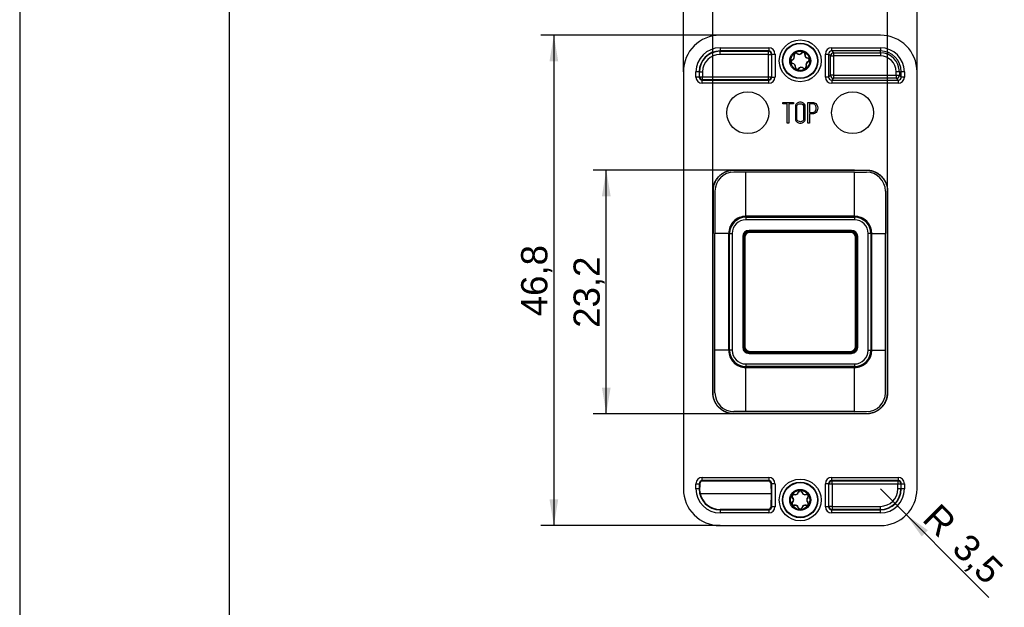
# Model space of a CAD drawing. Header units: millimetres. Extents: x 0 to 210, y 0 to 297.
# Tile 14 of 28: x 0 to 94, y 188 to 244. Entities that reach past the tile are written whole.
import ezdxf
from ezdxf.entities.mleader import LeaderData, LeaderLine
from ezdxf.enums import TextEntityAlignment as Align
from ezdxf.math import Vec2, Vec3

# ---------------------------------------------------------------- set-up
doc = ezdxf.new("R2010")
doc.units = ezdxf.units.MM
for name, color, linetype in [('0040_001_EKEY_DL', 7, 'Continuous'), ('0040_010_EKEY_DL', 7, 'Continuous'), ('0040_019_EKEY_DL', 7, 'Continuous'), ('0040_020_EKEY_FI', 7, 'Continuous'), ('Bemerkung', 7, 'Continuous'), ('Default', 7, 'Continuous'), ('Rahmen', 7, 'Continuous')]:
    doc.layers.add(name, color=color, linetype=linetype)
doc.styles.add('SEACAD_Arial', font='arial.ttf')
doc.dimstyles.new('ISO', dxfattribs={"dimtxt": 2.5, "dimasz": 2.5, "dimexe": 1.25, "dimexo": 0, "dimtad": 1, "dimtxsty": 'SEACAD_Arial', "dimblk1": '_SE_FILLED', "dimblk2": '_SE_FILLED', "dimsah": 1, "dimcen": 1.25, "dimadec": 0, "dimazin": 0, "dimtfac": 0.5, "dimtdec": 3, "dimtmove": 0, "dimatfit": 3, "dimfxl": 1, "dimarcsym": 0})

# ---------------------------------------------------------------- blocks, each defined once
blk = doc.blocks.new('_DOT')
at = {"color": 0}
blk.add_line((0, 0), (-1, 0), dxfattribs=at)
at = {"color": 0, "const_width": 0.333}
blk.add_lwpolyline([(-0.1665, 0, 1), (0.1665, 0, 1)], format="xyb", close=True, dxfattribs=at)
blk = doc.blocks.new('SE3')
at = {"layer": '0040_001_EKEY_DL', "color": 7, "linetype": 'Continuous'}
for p, q in [((82.129, 242.972), (66.829, 242.972)), ((66.829, 241.767), (71.474, 241.767)), ((66.829, 241.767), (66.829, 241.467)), ((66.829, 241.433), (66.829, 241.467)), ((71.474, 241.467), (66.829, 241.467)), ((71.441, 241.433), (71.474, 241.467)), ((71.474, 241.767), (71.474, 241.467)), ((77.484, 241.767), (82.129, 241.767)), ((77.484, 241.467), (77.484, 241.767)), ((82.129, 241.467), (77.484, 241.467)), ((77.484, 241.467), (77.666, 241.285)), ((82.129, 241.767), (82.129, 241.467)), ((82.129, 241.285), (82.129, 241.467)), ((66.829, 241.433), (71.441, 241.433)), ((66.829, 241.133), (66.829, 241.433)), ((71.441, 241.133), (66.829, 241.133)), ((71.441, 241.133), (71.441, 241.433)), ((71.441, 239.01), (71.441, 241.133)), ((71.441, 241.133), (71.74, 241.133)), ((71.774, 241.167), (71.74, 241.133)), ((71.74, 241.133), (71.74, 239.01)), ((71.774, 238.977), (71.774, 241.167)), ((71.774, 241.167), (72.074, 241.167)), ((72.074, 241.167), (72.074, 238.977)), ((76.884, 238.977), (76.884, 241.167)), ((76.884, 241.167), (77.184, 241.167)), ((77.366, 240.985), (77.184, 241.167)), ((77.184, 241.167), (77.184, 238.977)), ((77.366, 239.159), (77.366, 240.985)), ((77.366, 240.985), (77.666, 240.985)), ((77.666, 241.285), (82.129, 241.285)), ((77.666, 241.285), (77.666, 240.985)), ((82.129, 240.985), (77.666, 240.985)), ((77.666, 240.985), (77.666, 239.159)), ((82.129, 241.285), (82.129, 240.985)), ((63.329, 239.472), (63.329, 199.672)), ((64.534, 238.977), (64.534, 239.472)), ((64.834, 239.472), (64.534, 239.472)), ((64.834, 238.977), (64.534, 238.977)), ((64.867, 239.472), (64.834, 239.472)), ((64.834, 239.472), (64.834, 238.977)), ((64.834, 238.977), (64.867, 239.01)), ((64.867, 239.01), (64.867, 239.472)), ((64.867, 239.472), (65.167, 239.472)), ((64.867, 239.01), (65.167, 239.01)), ((65.167, 238.71), (65.134, 238.677)), ((65.134, 238.677), (71.474, 238.677)), ((65.134, 238.377), (65.134, 238.677)), ((65.167, 239.472), (65.167, 239.01)), ((65.167, 239.01), (71.441, 239.01)), ((65.167, 238.71), (65.167, 239.01)), ((71.441, 238.71), (65.167, 238.71)), ((71.441, 239.01), (71.74, 239.01)), ((71.441, 238.71), (71.441, 239.01)), ((71.474, 238.677), (71.441, 238.71)), ((71.474, 238.377), (71.474, 238.677)), ((71.74, 239.01), (71.774, 238.977)), ((71.774, 238.977), (72.074, 238.977)), ((77.184, 238.977), (76.884, 238.977)), ((77.184, 238.977), (77.366, 239.159)), ((77.666, 239.159), (77.366, 239.159)), ((77.666, 238.859), (77.484, 238.677)), ((77.484, 238.677), (83.824, 238.677)), ((77.484, 238.677), (77.484, 238.377)), ((77.666, 239.159), (83.642, 239.159)), ((77.666, 239.159), (77.666, 238.859)), ((83.642, 238.859), (77.666, 238.859)), ((83.642, 239.159), (83.642, 239.472)), ((83.942, 239.472), (83.642, 239.472)), ((83.642, 239.159), (83.642, 238.859)), ((83.642, 239.159), (83.942, 239.159)), ((83.824, 238.677), (83.642, 238.859)), ((83.824, 238.677), (83.824, 238.377)), ((83.942, 239.472), (84.124, 239.472)), ((83.942, 239.472), (83.942, 239.159)), ((83.942, 239.159), (84.124, 238.977)), ((84.124, 238.977), (84.124, 239.472)), ((84.424, 239.472), (84.124, 239.472)), ((84.424, 238.977), (84.124, 238.977)), ((84.424, 239.472), (84.424, 238.977)), ((85.629, 199.672), (85.629, 239.472)), ((71.474, 238.377), (65.134, 238.377)), ((83.824, 238.377), (77.484, 238.377)), ((72.809, 236.418), (72.809, 236.56)), ((72.809, 236.56), (73.824, 236.56)), ((73.25, 236.418), (72.809, 236.418)), ((73.25, 234.584), (73.25, 236.418)), ((73.824, 236.418), (73.387, 236.418)), ((73.387, 236.418), (73.387, 234.584)), ((73.824, 236.56), (73.824, 236.418)), ((75.222, 234.584), (75.222, 236.56)), ((75.366, 236.418), (75.366, 235.593)), ((75.366, 235.451), (75.366, 234.584)), ((73.387, 234.584), (73.25, 234.584)), ((75.366, 234.584), (75.222, 234.584)), ((68.144, 230.097), (69.294, 230.097)), ((69.294, 229.897), (68.144, 229.897)), ((69.294, 230.097), (79.664, 230.097)), ((69.294, 230.081), (69.294, 230.097)), ((79.664, 230.081), (69.294, 230.081)), ((79.664, 229.897), (69.294, 229.897)), ((69.294, 225.688), (69.294, 229.897)), ((79.664, 230.097), (80.814, 230.097)), ((79.664, 230.081), (79.664, 230.097)), ((79.664, 225.688), (79.664, 229.897)), ((79.664, 229.897), (80.814, 229.897)), ((66.344, 228.097), (66.344, 224.047)), ((82.614, 228.097), (82.614, 224.047)), ((79.664, 225.688), (69.294, 225.688)), ((69.294, 225.683), (69.294, 225.688)), ((79.664, 225.683), (69.294, 225.683)), ((79.664, 225.683), (79.664, 225.688)), ((66.144, 212.897), (66.144, 224.047)), ((66.16, 224.047), (66.144, 224.047)), ((66.16, 212.897), (66.16, 224.047)), ((67.653, 224.047), (66.344, 224.047)), ((66.344, 212.897), (66.344, 224.047)), ((67.653, 212.897), (67.653, 224.047)), ((67.658, 224.047), (67.653, 224.047)), ((67.658, 212.897), (67.658, 224.047)), ((81.3, 224.047), (81.305, 224.047)), ((81.3, 212.897), (81.3, 224.047)), ((81.305, 212.897), (81.305, 224.047)), ((81.305, 224.047), (82.614, 224.047)), ((82.614, 212.897), (82.614, 224.047)), ((82.798, 212.897), (82.798, 224.047)), ((82.798, 224.047), (82.814, 224.047)), ((82.814, 224.047), (82.814, 212.897)), ((66.16, 212.897), (66.144, 212.897)), ((67.653, 212.897), (66.344, 212.897)), ((66.344, 208.847), (66.344, 212.897)), ((67.658, 212.897), (67.653, 212.897)), ((81.3, 212.897), (81.305, 212.897)), ((81.305, 212.897), (82.614, 212.897)), ((82.614, 208.847), (82.614, 212.897)), ((82.798, 212.897), (82.814, 212.897)), ((69.294, 211.256), (69.294, 211.261)), ((69.294, 211.261), (79.664, 211.261)), ((79.664, 211.256), (69.294, 211.256)), ((69.294, 207.047), (69.294, 211.256)), ((79.664, 211.256), (79.664, 211.261)), ((79.664, 207.047), (79.664, 211.256)), ((69.294, 207.047), (68.144, 207.047)), ((69.294, 206.847), (68.144, 206.847)), ((79.664, 207.047), (69.294, 207.047)), ((79.664, 206.863), (69.294, 206.863)), ((69.294, 206.847), (69.294, 206.863)), ((79.664, 206.847), (69.294, 206.847)), ((79.664, 207.047), (80.814, 207.047)), ((79.664, 206.847), (79.664, 206.863)), ((80.814, 206.847), (79.664, 206.847)), ((64.534, 199.672), (64.534, 200.167)), ((64.534, 200.167), (64.834, 200.167)), ((64.859, 200.142), (64.834, 200.167)), ((64.834, 200.167), (64.834, 199.672)), ((64.859, 199.672), (64.859, 200.142)), ((64.891, 200.142), (64.859, 200.142)), ((65.134, 200.767), (71.474, 200.767)), ((65.134, 200.467), (65.134, 200.767)), ((71.474, 200.467), (65.134, 200.467)), ((65.134, 200.467), (65.159, 200.442)), ((65.159, 200.442), (71.449, 200.442)), ((65.159, 200.42), (65.159, 200.442)), ((71.449, 200.442), (71.474, 200.467)), ((71.449, 200.442), (71.449, 200.419)), ((71.474, 200.767), (71.474, 200.467)), ((71.749, 200.142), (71.707, 200.142)), ((71.774, 200.167), (71.749, 200.142)), ((71.749, 200.142), (71.749, 198.002)), ((71.774, 197.977), (71.774, 200.167)), ((72.074, 200.167), (71.774, 200.167)), ((72.074, 200.167), (72.074, 197.977)), ((76.884, 197.977), (76.884, 200.167)), ((77.184, 200.167), (76.884, 200.167)), ((77.217, 200.133), (77.184, 200.167)), ((77.184, 200.167), (77.184, 197.977)), ((77.217, 198.01), (77.217, 200.133)), ((77.517, 200.133), (77.217, 200.133)), ((77.484, 200.767), (83.824, 200.767)), ((77.484, 200.467), (77.484, 200.767)), ((83.824, 200.467), (77.484, 200.467)), ((77.484, 200.467), (77.517, 200.433)), ((77.517, 200.433), (83.791, 200.433)), ((77.517, 200.133), (77.517, 200.433)), ((83.791, 200.133), (77.517, 200.133)), ((77.517, 200.133), (77.517, 198.01)), ((83.791, 200.433), (83.824, 200.467)), ((83.791, 200.433), (83.791, 200.133)), ((83.791, 199.672), (83.791, 200.133)), ((84.09, 200.133), (83.791, 200.133)), ((83.824, 200.767), (83.824, 200.467)), ((84.124, 200.167), (84.09, 200.133)), ((84.09, 200.133), (84.09, 199.672)), ((84.124, 199.672), (84.124, 200.167)), ((84.124, 200.167), (84.424, 200.167)), ((84.424, 200.167), (84.424, 199.672)), ((64.834, 199.672), (64.534, 199.672)), ((64.859, 199.672), (64.834, 199.672)), ((64.882, 199.672), (64.859, 199.672)), ((84.09, 199.672), (83.791, 199.672)), ((84.09, 199.672), (84.124, 199.672)), ((84.424, 199.672), (84.124, 199.672)), ((66.829, 197.722), (66.829, 197.702)), ((66.829, 197.702), (66.829, 197.677)), ((71.449, 197.702), (66.829, 197.702)), ((66.829, 197.677), (71.474, 197.677)), ((66.829, 197.677), (66.829, 197.377)), ((71.474, 197.377), (66.829, 197.377)), ((71.449, 197.702), (71.449, 197.725)), ((71.474, 197.677), (71.449, 197.702)), ((71.474, 197.677), (71.474, 197.377)), ((71.749, 198.002), (71.702, 198.002)), ((71.749, 198.002), (71.774, 197.977)), ((72.074, 197.977), (71.774, 197.977)), ((77.184, 197.977), (76.884, 197.977)), ((77.184, 197.977), (77.217, 198.01)), ((77.517, 198.01), (77.217, 198.01)), ((77.517, 197.71), (77.484, 197.677)), ((77.484, 197.677), (82.129, 197.677)), ((77.484, 197.377), (77.484, 197.677)), ((82.129, 197.377), (77.484, 197.377)), ((77.517, 198.01), (82.129, 198.01)), ((77.517, 198.01), (77.517, 197.71)), ((82.129, 197.71), (77.517, 197.71)), ((82.129, 197.71), (82.129, 198.01)), ((82.129, 197.71), (82.129, 197.677)), ((82.129, 197.377), (82.129, 197.677)), ((66.829, 196.172), (82.129, 196.172))]:
    blk.add_line(p, q, dxfattribs=at)
for centre, radius in [((74.479, 240.522), 1.995), ((74.479, 240.522), 1.695), ((74.479, 240.522), 1.679), ((69.479, 235.572), 2), ((79.479, 235.572), 2), ((74.479, 198.622), 1.995), ((74.479, 198.622), 1.695), ((74.479, 198.622), 1.679)]:
    blk.add_circle(centre, radius, dxfattribs=at)
for centre, radius, start, end in [((66.829, 239.472), 3.5, 90, 180), ((82.129, 239.472), 3.5, 0, 90), ((66.829, 239.472), 2.295, 90, 180), ((66.829, 239.472), 1.995, 90, 180), ((82.129, 239.472), 2.295, 0, 90), ((82.129, 239.472), 1.995, 0, 90), ((66.829, 239.472), 1.962, 90, 180), ((66.829, 239.472), 1.662, 90, 180), ((71.44, 241.133), 0.3, 0.01745, 89.98255), ((77.666, 240.985), 0.3, 90.01745, 179.98255), ((82.129, 239.472), 1.813, 0, 90), ((82.129, 239.472), 1.513, 0, 90), ((65.168, 239.01), 0.3, 180.01745, 269.98255), ((71.44, 239.01), 0.3, 270.01745, 359.98255), ((77.666, 239.159), 0.3, 180.01745, 269.98255), ((83.642, 239.159), 0.3, 270.01745, 359.98255), ((68.144, 228.097), 1.8, 90, 180), ((80.814, 228.097), 1.8, 0, 90), ((69.294, 224.047), 1.641, 89.99836, 180.0057), ((69.294, 224.047), 1.636, 90, 180), ((79.664, 224.047), 1.641, 359.99453, 90.00147), ((79.664, 224.047), 1.636, 0, 90), ((69.294, 212.897), 1.641, 179.9943, 270.00167), ((69.294, 212.897), 1.636, 180, 270), ((79.664, 212.897), 1.641, 269.99836, 0.00568), ((79.664, 212.897), 1.636, 270, 360), ((68.144, 208.847), 1.8, 180, 270), ((80.814, 208.847), 1.8, 270, 0), ((65.159, 200.142), 0.3, 90.01745, 179.98255), ((71.449, 200.142), 0.3, 0.01745, 89.98255), ((77.518, 200.133), 0.3, 90.01745, 179.98255), ((83.79, 200.133), 0.3, 0.01745, 89.98255), ((66.829, 199.672), 3.5, 180, 270), ((66.829, 199.672), 2.295, 180, 270), ((66.829, 199.672), 1.995, 180, 270), ((66.829, 199.672), 1.97, 180, 270), ((82.129, 199.672), 3.5, 270, 0), ((82.129, 199.672), 1.662, 270, 0), ((82.129, 199.672), 2.295, 270, 0), ((82.129, 199.672), 1.962, 270, 0), ((82.129, 199.672), 1.995, 270, 0), ((71.449, 198.002), 0.3, 270.01745, 359.98255), ((77.518, 198.01), 0.3, 180.01745, 269.98255)]:
    blk.add_arc(centre, radius, start, end, dxfattribs=at)
for centre, major_axis, ratio in [((71.474, 241.167), (-0.424, -0.424), 0.999695), ((71.474, 241.167), (-0.212, -0.212), 0.999087), ((77.484, 241.167), (0.424, -0.424), 0.999695), ((77.484, 241.167), (0.212, -0.212), 0.999087), ((65.134, 238.977), (0.424, 0.424), 0.999695), ((65.134, 238.977), (0.212, 0.212), 0.999087), ((71.474, 238.977), (-0.424, 0.424), 0.999695), ((71.474, 238.977), (-0.212, 0.212), 0.999087), ((77.484, 238.977), (0.424, 0.424), 0.999695), ((77.484, 238.977), (0.212, 0.212), 0.999087), ((83.824, 238.977), (-0.424, 0.424), 0.999695), ((83.824, 238.977), (-0.212, 0.212), 0.999087), ((65.134, 200.167), (0.424, -0.424), 0.999695), ((65.134, 200.167), (0.212, -0.212), 0.999087), ((71.474, 200.167), (-0.424, -0.424), 0.999695), ((71.474, 200.167), (-0.212, -0.212), 0.999087), ((77.484, 200.167), (0.424, -0.424), 0.999695), ((77.484, 200.167), (0.212, -0.212), 0.999087), ((83.824, 200.167), (-0.424, -0.424), 0.999695), ((83.824, 200.167), (-0.212, -0.212), 0.999087), ((71.474, 197.977), (-0.424, 0.424), 0.999695), ((71.474, 197.977), (-0.212, 0.212), 0.999087), ((77.484, 197.977), (0.424, 0.424), 0.999695), ((77.484, 197.977), (0.212, 0.212), 0.999087)]:
    blk.add_ellipse(centre, major_axis=major_axis, ratio=ratio, start_param=2.356347, end_param=3.926839, dxfattribs=at)
for points, degree, knots in [([(74.951, 234.955), (74.951, 234.841), (74.903, 234.747), (74.806, 234.673), (74.717, 234.605), (74.615, 234.572), (74.38, 234.572), (74.276, 234.605), (74.184, 234.676), (74.085, 234.752), (74.033, 234.845), (74.033, 234.958), (74.033, 235.368), (74.033, 235.777), (74.033, 236.187), (74.033, 236.311), (74.085, 236.41), (74.187, 236.483), (74.27, 236.543), (74.374, 236.572), (74.615, 236.572), (74.717, 236.537), (74.806, 236.468), (74.902, 236.393), (74.951, 236.3), (74.951, 236.187), (74.951, 235.776), (74.951, 235.366), (74.951, 234.955)], 3, [0, 0, 0, 0, 0.064389, 0.064389, 0.064389, 0.129402, 0.129402, 0.194415, 0.194415, 0.194415, 0.259414, 0.259414, 0.259414, 0.499107, 0.499107, 0.499107, 0.566977, 0.566977, 0.566977, 0.632919, 0.632919, 0.695603, 0.695603, 0.695603, 0.759726, 0.759726, 0.759726, 1, 1, 1, 1]), ([(74.809, 234.982), (74.809, 235.374), (74.809, 235.766), (74.809, 236.158), (74.809, 236.239), (74.777, 236.306), (74.716, 236.358), (74.659, 236.407), (74.587, 236.43), (74.424, 236.43), (74.355, 236.412), (74.297, 236.376), (74.214, 236.326), (74.171, 236.254), (74.171, 236.16), (74.171, 235.767), (74.171, 235.375), (74.171, 234.982), (74.171, 234.899), (74.213, 234.83), (74.296, 234.778), (74.363, 234.735), (74.432, 234.714), (74.577, 234.714), (74.642, 234.735), (74.703, 234.776), (74.774, 234.824), (74.809, 234.894), (74.809, 234.982)], 3, [0, 0, 0, 0, 0.278865, 0.278865, 0.278865, 0.332992, 0.332992, 0.332992, 0.387198, 0.387198, 0.438447, 0.438447, 0.438447, 0.501059, 0.501059, 0.501059, 0.780272, 0.780272, 0.780272, 0.839881, 0.839881, 0.839881, 0.890711, 0.890711, 0.942623, 0.942623, 0.942623, 1, 1, 1, 1]), ([(75.222, 236.56), (75.372, 236.56), (75.521, 236.56), (75.67, 236.56), (75.719, 236.56), (75.772, 236.547), (75.832, 236.524), (76.044, 236.443), (76.149, 236.271), (76.149, 236.008)], 3, [0, 0, 0, 0, 0.353874, 0.353874, 0.353874, 0.485606, 0.485606, 0.485606, 1, 1, 1, 1]), ([(76.007, 236.01), (76.007, 236.118), (75.977, 236.212), (75.916, 236.289), (75.849, 236.374), (75.766, 236.418), (75.659, 236.418), (75.561, 236.418), (75.464, 236.418), (75.366, 236.418)], 3, [0, 0, 0, 0, 0.336513, 0.336513, 0.336513, 0.671052, 0.671052, 0.671052, 1, 1, 1, 1]), ([(75.366, 235.593), (75.468, 235.593), (75.571, 235.593), (75.673, 235.593), (75.754, 235.593), (75.826, 235.627), (75.891, 235.695), (75.967, 235.775), (76.007, 235.88), (76.007, 236.01)], 3, [0, 0, 0, 0, 0.341342, 0.341342, 0.341342, 0.617491, 0.617491, 0.617491, 1, 1, 1, 1]), ([(76.149, 236.008), (76.149, 235.833), (76.094, 235.692), (75.986, 235.587), (75.893, 235.497), (75.79, 235.451), (75.676, 235.451), (75.573, 235.451), (75.469, 235.451), (75.366, 235.451)], 3, [0, 0, 0, 0, 0.414257, 0.414257, 0.414257, 0.723826, 0.723826, 0.723826, 1, 1, 1, 1]), ([(66.144, 228.097), (66.144, 228.494), (66.296, 228.862), (66.448, 229.229), (66.73, 229.511), (67.011, 229.792), (67.379, 229.945), (67.746, 230.097), (68.144, 230.097)], 2, [0, 0, 0, 0.25, 0.25, 0.5, 0.5, 0.75, 0.75, 1, 1, 1]), ([(69.294, 230.081), (68.943, 230.081), (68.592, 230.081), (68.154, 230.081), (68.067, 230.081), (67.895, 230.067), (67.81, 230.055), (67.641, 230.018), (67.557, 229.994), (67.393, 229.936), (67.314, 229.901), (67.161, 229.822), (67.087, 229.778), (66.944, 229.679), (66.875, 229.625), (66.683, 229.451), (66.571, 229.319), (66.382, 229.026), (66.309, 228.871), (66.229, 228.623), (66.208, 228.538), (66.177, 228.368), (66.167, 228.283), (66.158, 228.112), (66.16, 228.025), (66.16, 227.852), (66.16, 227.766), (66.16, 227.506), (66.16, 227.333), (66.16, 226.815), (66.16, 226.469), (66.16, 225.431), (66.16, 224.739), (66.16, 224.047)], 3, [0, 0, 0, 0, 0.125, 0.125, 0.15625, 0.15625, 0.1875, 0.1875, 0.21875, 0.21875, 0.25, 0.25, 0.28125, 0.28125, 0.3125, 0.3125, 0.375, 0.375, 0.4375, 0.4375, 0.46875, 0.46875, 0.5, 0.5, 0.53125, 0.53125, 0.5625, 0.5625, 0.625, 0.625, 0.75, 0.75, 1, 1, 1, 1]), ([(79.664, 230.081), (80.01, 230.081), (80.357, 230.081), (80.79, 230.081), (80.876, 230.082), (81.046, 230.069), (81.13, 230.057), (81.297, 230.023), (81.379, 230.001), (81.542, 229.945), (81.623, 229.911), (81.855, 229.795), (81.998, 229.698), (82.26, 229.467), (82.372, 229.337), (82.515, 229.121), (82.559, 229.045), (82.635, 228.89), (82.668, 228.81), (82.75, 228.565), (82.784, 228.392), (82.8, 228.134), (82.798, 228.047), (82.798, 227.873), (82.798, 227.786), (82.798, 227.526), (82.798, 227.352), (82.798, 226.83), (82.798, 226.482), (82.798, 225.438), (82.798, 224.743), (82.798, 224.047)], 3, [0, 0, 0, 0, 0.125, 0.125, 0.15625, 0.15625, 0.1875, 0.1875, 0.21875, 0.21875, 0.25, 0.25, 0.3125, 0.3125, 0.375, 0.375, 0.40625, 0.40625, 0.4375, 0.4375, 0.5, 0.5, 0.53125, 0.53125, 0.5625, 0.5625, 0.625, 0.625, 0.75, 0.75, 1, 1, 1, 1]), ([(80.814, 230.097), (81.212, 230.097), (81.579, 229.945), (81.946, 229.793), (82.228, 229.511), (82.509, 229.23), (82.662, 228.862), (82.814, 228.495), (82.814, 228.097)], 2, [0, 0, 0, 0.25, 0.25, 0.5, 0.5, 0.75, 0.75, 1, 1, 1]), ([(66.144, 224.047), (66.144, 224.739), (66.144, 225.431), (66.144, 226.469), (66.144, 226.815), (66.144, 227.333), (66.144, 227.506), (66.144, 227.766), (66.144, 227.852), (66.144, 227.992), (66.143, 228.044), (66.144, 228.097)], 3, [0, 0, 0, 0, 0.512543, 0.512543, 0.768814, 0.768814, 0.89695, 0.89695, 0.961017, 0.961017, 1, 1, 1, 1]), ([(82.814, 228.097), (82.814, 228.051), (82.814, 228.006), (82.814, 227.873), (82.814, 227.786), (82.814, 227.526), (82.814, 227.352), (82.814, 226.83), (82.814, 226.482), (82.814, 225.438), (82.814, 224.743), (82.814, 224.047)], 3, [0, 0, 0, 0, 0.033693, 0.033693, 0.098113, 0.098113, 0.226954, 0.226954, 0.484636, 0.484636, 1, 1, 1, 1]), ([(66.144, 208.847), (66.144, 208.892), (66.144, 208.938), (66.144, 209.07), (66.144, 209.157), (66.144, 209.418), (66.144, 209.592), (66.144, 210.114), (66.144, 210.462), (66.144, 211.505), (66.144, 212.201), (66.144, 212.897)], 3, [0, 0, 0, 0, 0.033693, 0.033693, 0.098113, 0.098113, 0.226954, 0.226954, 0.484636, 0.484636, 1, 1, 1, 1]), ([(69.294, 206.863), (68.948, 206.863), (68.601, 206.863), (68.168, 206.863), (68.082, 206.862), (67.912, 206.874), (67.828, 206.886), (67.661, 206.92), (67.579, 206.943), (67.415, 206.999), (67.335, 207.033), (67.103, 207.149), (66.96, 207.245), (66.698, 207.476), (66.586, 207.606), (66.443, 207.822), (66.399, 207.899), (66.323, 208.054), (66.29, 208.134), (66.208, 208.378), (66.174, 208.551), (66.158, 208.81), (66.16, 208.896), (66.16, 209.07), (66.16, 209.157), (66.16, 209.418), (66.16, 209.592), (66.16, 210.114), (66.16, 210.462), (66.16, 211.505), (66.16, 212.201), (66.16, 212.897)], 3, [0, 0, 0, 0, 0.125, 0.125, 0.15625, 0.15625, 0.1875, 0.1875, 0.21875, 0.21875, 0.25, 0.25, 0.3125, 0.3125, 0.375, 0.375, 0.40625, 0.40625, 0.4375, 0.4375, 0.5, 0.5, 0.53125, 0.53125, 0.5625, 0.5625, 0.625, 0.625, 0.75, 0.75, 1, 1, 1, 1]), ([(79.664, 206.863), (80.015, 206.863), (80.366, 206.863), (80.804, 206.863), (80.891, 206.862), (81.063, 206.876), (81.148, 206.889), (81.317, 206.926), (81.401, 206.949), (81.565, 207.008), (81.644, 207.042), (81.797, 207.121), (81.871, 207.165), (82.014, 207.264), (82.083, 207.319), (82.275, 207.493), (82.387, 207.625), (82.576, 207.917), (82.649, 208.073), (82.729, 208.32), (82.75, 208.405), (82.781, 208.575), (82.791, 208.661), (82.8, 208.832), (82.798, 208.918), (82.798, 209.091), (82.798, 209.178), (82.798, 209.437), (82.798, 209.61), (82.798, 210.129), (82.798, 210.475), (82.798, 211.513), (82.798, 212.205), (82.798, 212.897)], 3, [0, 0, 0, 0, 0.125, 0.125, 0.15625, 0.15625, 0.1875, 0.1875, 0.21875, 0.21875, 0.25, 0.25, 0.28125, 0.28125, 0.3125, 0.3125, 0.375, 0.375, 0.4375, 0.4375, 0.46875, 0.46875, 0.5, 0.5, 0.53125, 0.53125, 0.5625, 0.5625, 0.625, 0.625, 0.75, 0.75, 1, 1, 1, 1]), ([(82.814, 212.897), (82.814, 212.205), (82.814, 211.513), (82.814, 210.475), (82.814, 210.129), (82.814, 209.61), (82.814, 209.437), (82.814, 209.178), (82.814, 209.091), (82.814, 208.952), (82.815, 208.899), (82.814, 208.847)], 3, [0, 0, 0, 0, 0.512543, 0.512543, 0.768814, 0.768814, 0.89695, 0.89695, 0.961017, 0.961017, 1, 1, 1, 1]), ([(68.144, 206.847), (67.746, 206.847), (67.379, 206.999), (67.012, 207.151), (66.73, 207.433), (66.449, 207.713), (66.296, 208.081), (66.144, 208.449), (66.144, 208.847)], 2, [0, 0, 0, 0.25, 0.25, 0.5, 0.5, 0.75, 0.75, 1, 1, 1]), ([(82.814, 208.847), (82.814, 208.449), (82.662, 208.081), (82.51, 207.714), (82.228, 207.433), (81.947, 207.152), (81.579, 206.999), (81.212, 206.847), (80.814, 206.847)], 2, [0, 0, 0, 0.25, 0.25, 0.5, 0.5, 0.75, 0.75, 1, 1, 1])]:
    blk.add_open_spline(points, degree=degree, knots=knots, dxfattribs=at)
at = {"layer": '0040_010_EKEY_DL', "color": 7, "linetype": 'Continuous'}
for p, q in [((74.252, 241.172), (74.177, 241.219)), ((75.196, 240.773), (75.111, 240.797)), ((73.713, 240.284), (73.762, 240.271)), ((74.781, 239.824), (74.824, 239.798)), ((73.923, 199.14), (73.873, 199.147)), ((75.085, 199.147), (75.035, 199.139)), ((73.923, 198.104), (74.011, 198.117)), ((74.947, 198.117), (75.035, 198.104))]:
    blk.add_line(p, q, dxfattribs=at)
for centre, radius in [((74.479, 240.522), 1.65), ((74.479, 240.522), 1.004), ((74.479, 240.522), 0.919), ((74.479, 198.622), 1.65), ((74.479, 198.622), 1.004), ((74.479, 198.622), 0.919)]:
    blk.add_circle(centre, radius, dxfattribs=at)
for centre, radius, start, end in [((73.786, 240.445), 0.187, 109.52023, 263.27046), ((73.78, 240.444), 0.163, 110.03675, 262.75308), ((73.626, 240.895), 0.291, 289.59744, 23.13503), ((73.612, 240.901), 0.324, 290.17027, 22.56221), ((73.621, 240.897), 0.306, 289.73691, 22.99556), ((74.065, 241.083), 0.187, 49.46203, 203.21224), ((74.062, 241.088), 0.163, 49.97941, 202.69572), ((74.374, 241.461), 0.324, 230.11313, 322.61934), ((74.376, 241.447), 0.291, 229.53955, 323.19293), ((74.375, 241.452), 0.306, 246.36624, 323.05341), ((74.759, 241.161), 0.187, 66.38599, 143.30832), ((74.761, 241.167), 0.162, 66.28694, 142.90598), ((74.762, 241.167), 0.162, 349.87269, 66.59322), ((74.759, 241.161), 0.187, 349.48494, 66.461), ((75.241, 241.083), 0.324, 170.17027, 262.56221), ((75.233, 241.077), 0.306, 169.73691, 246.36624), ((75.229, 241.074), 0.291, 169.59744, 263.13503), ((75.172, 240.599), 0.187, 289.46203, 83.21224), ((75.178, 240.6), 0.163, 289.97941, 82.69572), ((73.718, 239.961), 0.324, 350.11313, 82.61934), ((73.725, 239.967), 0.306, 349.67907, 83.05341), ((73.729, 239.97), 0.291, 349.53955, 83.19293), ((74.199, 239.883), 0.187, 169.4273, 246.34335), ((74.199, 239.88), 0.175, 169.67907, 246.36624), ((74.197, 239.877), 0.162, 169.8147, 246.45734), ((74.2, 239.883), 0.187, 246.26832, 323.25068), ((74.199, 239.88), 0.175, 246.36624, 322.99556), ((74.197, 239.877), 0.162, 246.15106, 322.84797), ((74.584, 239.582), 0.324, 50.17027, 142.56221), ((74.583, 239.591), 0.306, 49.73691, 142.99556), ((74.582, 239.596), 0.291, 49.59744, 143.13503), ((74.892, 239.96), 0.187, 229.52023, 23.27046), ((74.896, 239.955), 0.163, 230.03675, 22.75308), ((75.345, 240.143), 0.324, 110.11313, 202.61934), ((75.337, 240.146), 0.306, 109.67907, 203.05341), ((75.332, 240.149), 0.291, 109.53955, 203.19293), ((74.006, 199.441), 0.324, 253.80403, 346.19597), ((74.011, 199.433), 0.306, 253.37068, 346.62932), ((74.013, 199.429), 0.291, 253.2312, 346.7688), ((74.479, 199.32), 0.187, 89.90208, 166.88445), ((74.479, 199.322), 0.175, 90, 166.62932), ((74.478, 199.326), 0.162, 89.78483, 166.48174), ((74.479, 199.319), 0.187, 13.06106, 89.97711), ((74.479, 199.322), 0.175, 13.31283, 90), ((74.479, 199.326), 0.162, 13.44846, 90.0911), ((74.952, 199.441), 0.324, 193.74689, 286.25311), ((74.947, 199.433), 0.306, 193.31283, 286.68717), ((74.944, 199.428), 0.291, 193.17331, 286.82669), ((73.875, 198.971), 0.187, 73.15399, 226.90422), ((73.875, 198.273), 0.187, 133.09579, 286.846), ((73.87, 198.974), 0.163, 73.67051, 226.38684), ((73.87, 198.27), 0.163, 133.61317, 286.32948), ((73.548, 198.622), 0.291, 313.17331, 46.82669), ((73.543, 198.622), 0.306, 313.31283, 46.68717), ((73.534, 198.622), 0.324, 313.74689, 46.25311), ((75.083, 198.97), 0.187, 313.15399, 106.90422), ((75.083, 198.273), 0.187, 253.09579, 46.846), ((75.088, 198.973), 0.163, 313.67051, 106.38684), ((75.088, 198.27), 0.163, 253.61317, 46.32948), ((75.425, 198.622), 0.324, 133.80403, 226.19597), ((75.416, 198.622), 0.306, 133.37068, 226.62932), ((75.411, 198.622), 0.291, 133.2312, 226.7688), ((74.006, 197.803), 0.324, 13.80403, 106.19597), ((74.013, 197.815), 0.291, 13.2312, 106.7688), ((74.011, 197.811), 0.306, 13.37068, 90), ((74.479, 197.924), 0.187, 193.11871, 270.09476), ((74.478, 197.918), 0.162, 193.50645, 270.22698), ((74.479, 197.924), 0.187, 270.01975, 346.94208), ((74.479, 197.918), 0.162, 269.9207, 346.53974), ((74.952, 197.803), 0.324, 73.74689, 166.25311), ((74.947, 197.811), 0.306, 90, 166.68717), ((74.944, 197.816), 0.291, 73.17331, 166.82669)]:
    blk.add_arc(centre, radius, start, end, dxfattribs=at)
for centre, major_axis, ratio, start_param, end_param in [((73.729, 240.596), (-0.0046, 0.0127), 0.312305, 0, 1.423482), ((73.72, 240.622), (-0.0046, 0.0127), 0.231749, 3.141591, 4.593648), ((73.89, 241.012), (-0.0124, -0.0053), 0.231749, 1.689537, 3.141593), ((73.915, 241.022), (-0.0124, -0.0053), 0.312305, 4.859703, 6.283185), ((74.168, 241.209), (-0.0087, -0.0103), 0.312494, 3.141591, 4.565518), ((74.186, 241.229), (-0.0087, -0.0103), 0.231905, 0, 1.452376), ((74.609, 241.276), (0.0108, -0.0081), 0.231905, 4.830809, 6.283185), ((74.631, 241.26), (0.0108, -0.0081), 0.312494, 1.717668, 3.141593), ((74.919, 241.134), (-0.0133, 0.0024), 0.312305, 3.141593, 4.565075), ((74.945, 241.129), (-0.0133, 0.0024), 0.231749, 0, 1.452055), ((75.198, 240.787), (-0.0016, -0.0134), 0.231749, 4.83113, 6.283185), ((75.194, 240.76), (-0.0016, -0.0134), 0.312305, 1.71811, 3.141593), ((73.764, 240.284), (-0.0016, -0.0134), 0.312494, 4.85926, 6.283185), ((73.76, 240.257), (-0.0016, -0.0134), 0.231905, 1.689216, 3.141593), ((74.013, 239.914), (-0.0133, 0.0024), 0.231905, 3.141593, 4.593969), ((74.04, 239.909), (-0.0133, 0.0024), 0.312494, 0, 1.423925), ((74.328, 239.783), (0.0108, -0.0081), 0.312305, 4.859703, 6.283185), ((74.349, 239.767), (0.0108, -0.0081), 0.231749, 1.689537, 3.141593), ((74.772, 239.814), (-0.0087, -0.0103), 0.231749, 3.141593, 4.593648), ((74.79, 239.835), (-0.0087, -0.0103), 0.312305, 0, 1.423482), ((75.042, 240.021), (-0.0124, -0.0053), 0.312494, 1.717668, 3.141593), ((75.067, 240.032), (-0.0124, -0.0053), 0.231905, 4.830809, 6.283185), ((75.238, 240.422), (-0.0045, 0.0127), 0.231905, 0.000002, 1.452376), ((75.229, 240.448), (-0.0045, 0.0127), 0.312494, 3.141593, 4.565518), ((74.295, 199.365), (-0.0131, 0.0031), 0.231749, 1.689537, 3.141593), ((74.322, 199.359), (-0.0131, 0.0031), 0.312305, 4.859703, 6.283185), ((74.636, 199.359), (0.0131, 0.0031), 0.312494, 0, 1.423925), ((74.662, 199.365), (0.0131, 0.0031), 0.231905, 3.141593, 4.593969), ((73.744, 198.835), (0.00926, 0.00982), 0.231905, 4.830809, 6.283185), ((73.744, 198.409), (0.00926, -0.00982), 0.231905, 0, 1.452376), ((73.762, 198.854), (0.00926, 0.00982), 0.312494, 1.717668, 3.141593), ((73.762, 198.389), (0.00926, -0.00982), 0.312494, 3.141595, 4.565518), ((73.919, 199.127), (0.0039, 0.0129), 0.312305, 0, 1.423482), ((73.927, 199.153), (0.0039, 0.0129), 0.231749, 3.141593, 4.593648), ((75.031, 199.152), (-0.0039, 0.0129), 0.231905, 1.689216, 3.141594), ((75.039, 199.126), (-0.0039, 0.0129), 0.312494, 4.85926, 6.283185), ((75.196, 198.854), (0.00927, -0.00981), 0.312305, 0, 1.423482), ((75.196, 198.389), (0.00927, 0.00981), 0.312305, 4.859703, 6.283185), ((75.215, 198.835), (0.00927, -0.00981), 0.231749, 3.141594, 4.593648), ((75.215, 198.409), (0.00927, 0.00981), 0.231749, 1.689537, 3.141593), ((73.919, 198.117), (-0.0039, 0.0129), 0.312305, 1.71811, 3.141593), ((73.927, 198.091), (-0.0039, 0.0129), 0.231749, 4.83113, 6.283188), ((74.295, 197.878), (0.0131, 0.0031), 0.231749, 0, 1.452055), ((74.322, 197.884), (0.0131, 0.0031), 0.312305, 3.141593, 4.565075), ((74.636, 197.885), (-0.0131, 0.0031), 0.312494, 1.717668, 3.141593), ((74.662, 197.878), (-0.0131, 0.0031), 0.231905, 4.830809, 6.283185), ((75.031, 198.091), (0.0039, 0.0129), 0.231905, 0, 1.452376), ((75.039, 198.117), (0.0039, 0.0129), 0.312494, 3.141593, 4.565518)]:
    blk.add_ellipse(centre, major_axis=major_axis, ratio=ratio, start_param=start_param, end_param=end_param, dxfattribs=at)
for points, knots in [([(73.724, 240.609), (73.713, 240.604), (73.69, 240.595), (73.662, 240.572), (73.639, 240.545), (73.622, 240.515), (73.612, 240.483), (73.604, 240.429), (73.624, 240.343), (73.683, 240.304), (73.713, 240.284)], [0, 0, 0, 0, 0.091828, 0.180343, 0.265635, 0.347806, 0.426971, 0.503256, 0.744025, 1, 1, 1, 1]), ([(74.177, 241.219), (74.166, 241.227), (74.144, 241.243), (74.104, 241.257), (74.065, 241.262), (74.026, 241.258), (73.991, 241.246), (73.938, 241.215), (73.879, 241.135), (73.894, 241.058), (73.903, 241.017)], [0, 0, 0, 0, 0.091982, 0.180594, 0.26596, 0.348215, 0.427512, 0.504023, 0.738578, 1, 1, 1, 1]), ([(74.932, 241.132), (74.934, 241.146), (74.937, 241.173), (74.929, 241.214), (74.913, 241.25), (74.89, 241.282), (74.862, 241.306), (74.809, 241.337), (74.71, 241.348), (74.651, 241.296), (74.62, 241.268)], [0, 0, 0, 0, 0.091959, 0.180558, 0.265919, 0.348179, 0.42749, 0.504023, 0.738539, 1, 1, 1, 1]), ([(75.234, 240.435), (75.246, 240.44), (75.272, 240.452), (75.303, 240.479), (75.327, 240.51), (75.343, 240.546), (75.35, 240.582), (75.35, 240.643), (75.31, 240.735), (75.235, 240.76), (75.196, 240.773)], [0, 0, 0, 0, 0.091982, 0.180594, 0.26596, 0.348215, 0.427512, 0.504023, 0.738578, 1, 1, 1, 1]), ([(74.824, 239.798), (74.837, 239.793), (74.864, 239.783), (74.908, 239.782), (74.949, 239.79), (74.987, 239.808), (75.034, 239.845), (75.079, 239.923), (75.063, 239.991), (75.055, 240.027)], [0, 0, 0, 0, 0.105832, 0.208823, 0.3092, 0.407208, 0.50311, 0.737885, 1, 1, 1, 1]), ([(73.873, 199.147), (73.858, 199.146), (73.83, 199.144), (73.79, 199.128), (73.755, 199.104), (73.728, 199.072), (73.699, 199.02), (73.689, 198.93), (73.731, 198.874), (73.753, 198.845)], [0, 0, 0, 0, 0.105832, 0.208823, 0.3092, 0.407208, 0.50311, 0.737885, 1, 1, 1, 1]), ([(73.753, 198.399), (73.743, 198.389), (73.725, 198.368), (73.707, 198.331), (73.698, 198.292), (73.697, 198.254), (73.705, 198.217), (73.73, 198.161), (73.803, 198.093), (73.882, 198.1), (73.923, 198.104)], [0, 0, 0, 0, 0.091982, 0.180594, 0.26596, 0.348215, 0.427512, 0.504023, 0.738578, 1, 1, 1, 1]), ([(75.035, 198.104), (75.049, 198.101), (75.076, 198.095), (75.117, 198.098), (75.155, 198.11), (75.189, 198.129), (75.216, 198.154), (75.252, 198.203), (75.275, 198.301), (75.229, 198.365), (75.205, 198.399)], [0, 0, 0, 0, 0.091982, 0.180594, 0.26596, 0.348215, 0.427512, 0.504023, 0.738578, 1, 1, 1, 1]), ([(75.205, 198.844), (75.214, 198.854), (75.231, 198.871), (75.248, 198.904), (75.258, 198.938), (75.261, 198.972), (75.258, 199.005), (75.243, 199.058), (75.19, 199.128), (75.121, 199.14), (75.085, 199.147)], [0, 0, 0, 0, 0.091828, 0.180343, 0.265635, 0.347806, 0.426971, 0.503256, 0.744025, 1, 1, 1, 1]), ([(74.309, 197.881), (74.313, 197.868), (74.321, 197.842), (74.344, 197.808), (74.373, 197.78), (74.407, 197.761), (74.442, 197.749), (74.503, 197.743), (74.599, 197.772), (74.632, 197.844), (74.649, 197.882)], [0, 0, 0, 0, 0.091959, 0.180558, 0.265919, 0.348179, 0.42749, 0.504023, 0.738539, 1, 1, 1, 1])]:
    blk.add_open_spline(points, degree=3, knots=knots, dxfattribs=at)
for points in [[(74.302, 241.164), (74.294, 241.161), (74.286, 241.159), (74.277, 241.156)], [(74.898, 198.104), (74.905, 198.11), (74.911, 198.116), (74.918, 198.122)]]:
    blk.add_open_spline(points, degree=3, dxfattribs=at)
at = {"layer": '0040_019_EKEY_DL', "color": 7, "linetype": 'Continuous'}
for p, q in [((64.89, 200.127), (64.88, 199.528)), ((71.408, 200.422), (65.19, 200.422)), ((71.724, 199.222), (71.708, 200.127)), ((64.88, 199.528), (64.927, 199.222)), ((64.927, 199.222), (71.724, 199.222)), ((71.703, 198.016), (71.724, 199.222)), ((66.824, 197.722), (71.403, 197.722))]:
    blk.add_line(p, q, dxfattribs=at)
blk.add_arc((66.824, 199.672), 1.95, 193.33647, 270.00251, dxfattribs=at)
for centre, major_axis, start_param, end_param in [((65.19, 200.122), (0.255, 0.159), 1.01363, 2.566677), ((71.408, 200.122), (0.255, -0.159), 0.574916, 2.127962), ((71.403, 198.022), (-0.255, 0.159), 2.127962, 3.681009)]:
    blk.add_ellipse(centre, major_axis=major_axis, ratio=0.999667, start_param=start_param, end_param=end_param, dxfattribs=at)
at = {"layer": '0040_020_EKEY_FI', "color": 7, "linetype": 'Continuous'}
for p, q in [((69.294, 225.647), (79.664, 225.647)), ((69.294, 225.647), (69.294, 225.597)), ((69.294, 225.597), (79.664, 225.597)), ((69.294, 225.597), (69.294, 225.347)), ((79.664, 225.647), (79.664, 225.597)), ((79.664, 225.597), (79.664, 225.347)), ((79.664, 225.347), (69.294, 225.347)), ((67.694, 212.897), (67.694, 224.047)), ((67.694, 224.047), (67.744, 224.047)), ((67.744, 212.897), (67.744, 224.047)), ((67.744, 224.047), (67.994, 224.047)), ((67.994, 224.047), (67.994, 212.897)), ((68.994, 223.747), (68.994, 213.197)), ((68.994, 223.684), (69.072, 223.684)), ((69.095, 223.684), (69.072, 223.684)), ((69.072, 223.684), (69.072, 213.26)), ((69.095, 213.26), (69.095, 223.684)), ((69.095, 223.684), (69.194, 223.684)), ((69.194, 223.684), (69.194, 213.26)), ((79.364, 224.347), (69.594, 224.347)), ((69.657, 224.347), (69.657, 224.269)), ((79.301, 224.269), (69.657, 224.269)), ((69.657, 224.245), (69.657, 224.269)), ((69.657, 224.245), (79.301, 224.245)), ((69.657, 224.245), (69.657, 224.147)), ((79.301, 224.147), (69.657, 224.147)), ((79.301, 224.347), (79.301, 224.269)), ((79.301, 224.245), (79.301, 224.269)), ((79.301, 224.245), (79.301, 224.147)), ((79.764, 213.26), (79.764, 223.684)), ((79.764, 223.684), (79.863, 223.684)), ((79.863, 223.684), (79.863, 213.26)), ((79.863, 223.684), (79.886, 223.684)), ((79.886, 213.26), (79.886, 223.684)), ((79.886, 223.684), (79.964, 223.684)), ((79.964, 213.197), (79.964, 223.747)), ((80.964, 212.897), (80.964, 224.047)), ((81.214, 224.047), (80.964, 224.047)), ((81.214, 224.047), (81.214, 212.897)), ((81.214, 224.047), (81.264, 224.047)), ((81.264, 224.047), (81.264, 212.897)), ((67.694, 212.897), (67.744, 212.897)), ((67.994, 212.897), (67.744, 212.897)), ((68.994, 213.26), (69.072, 213.26)), ((69.095, 213.26), (69.072, 213.26)), ((69.095, 213.26), (69.194, 213.26)), ((69.594, 212.597), (79.364, 212.597)), ((69.657, 212.797), (79.301, 212.797)), ((69.657, 212.797), (69.657, 212.698)), ((79.301, 212.698), (69.657, 212.698)), ((69.657, 212.698), (69.657, 212.674)), ((69.657, 212.674), (79.301, 212.674)), ((69.657, 212.674), (69.657, 212.597)), ((79.301, 212.797), (79.301, 212.698)), ((79.301, 212.698), (79.301, 212.674)), ((79.301, 212.674), (79.301, 212.597)), ((79.764, 213.26), (79.863, 213.26)), ((79.863, 213.26), (79.886, 213.26)), ((79.886, 213.26), (79.964, 213.26)), ((80.964, 212.897), (81.214, 212.897)), ((81.214, 212.897), (81.264, 212.897)), ((69.294, 211.597), (79.664, 211.597)), ((69.294, 211.597), (69.294, 211.347)), ((79.664, 211.597), (79.664, 211.347)), ((79.664, 211.347), (69.294, 211.347)), ((69.294, 211.347), (69.294, 211.297)), ((79.664, 211.297), (69.294, 211.297)), ((79.664, 211.347), (79.664, 211.297))]:
    blk.add_line(p, q, dxfattribs=at)
for centre, radius, start, end in [((69.294, 224.047), 1.6, 90, 180), ((69.294, 224.047), 1.55, 90, 180), ((79.664, 224.047), 1.6, 0, 90), ((79.664, 224.047), 1.55, 0, 90), ((69.294, 224.047), 1.3, 90, 180), ((79.664, 224.047), 1.3, 0, 90), ((69.594, 223.747), 0.6, 90, 180), ((69.657, 223.684), 0.684, 116.65161, 153.34839), ((69.657, 223.684), 0.585, 90, 180), ((69.657, 223.684), 0.562, 90, 180), ((69.657, 223.684), 0.463, 90, 180), ((79.301, 223.684), 0.585, 0, 90), ((79.301, 223.684), 0.562, 0, 90), ((79.301, 223.684), 0.463, 0, 90), ((79.364, 223.747), 0.6, 0, 90), ((79.301, 223.684), 0.684, 26.65161, 63.34839), ((69.294, 212.897), 1.6, 180, 270), ((69.294, 212.897), 1.55, 180, 270), ((69.294, 212.897), 1.3, 180, 270), ((69.594, 213.197), 0.6, 180, 270), ((69.657, 213.26), 0.684, 206.65161, 243.34839), ((69.657, 213.26), 0.585, 180, 270), ((69.657, 213.26), 0.562, 180, 270), ((69.657, 213.26), 0.463, 180, 270), ((79.301, 213.26), 0.562, 270, 0), ((79.301, 213.26), 0.585, 270, 0), ((79.301, 213.26), 0.463, 270, 0), ((79.364, 213.197), 0.6, 270, 0), ((79.301, 213.26), 0.684, 296.65161, 333.34839), ((79.664, 212.897), 1.6, 270, 0), ((79.664, 212.897), 1.55, 270, 0), ((79.664, 212.897), 1.3, 270, 0)]:
    blk.add_arc(centre, radius, start, end, dxfattribs=at)
blk = doc.blocks.new('DMBLK9')
at = {"layer": 'Default', "linetype": 'Continuous'}
for points in [[(50.556, 240.472), (51.389, 240.472), (50.973, 242.972)], [(50.556, 198.672), (50.973, 196.172), (51.389, 198.672)]]:
    blk.add_hatch(color=7, dxfattribs=at).paths.add_polyline_path(points)
at = {"layer": 'Default', "color": 7, "linetype": 'Continuous'}
for p, q in [((66.829, 242.972), (49.723, 242.972)), ((50.973, 242.972), (50.973, 196.172)), ((66.829, 196.172), (49.723, 196.172))]:
    blk.add_line(p, q, dxfattribs=at)
at = {"layer": 'Default', "color": 7, "linetype": 'Continuous', "style": 'SEACAD_Arial'}
blk.add_text('46,8', height=2.5, rotation=90, dxfattribs=at).set_placement((47.848, 216.148), align=Align.TOP_LEFT)
blk = doc.blocks.new('_SE_FILLED')
at = {"color": 0}
blk.add_line((0, 0), (-1, 0), dxfattribs=at)
blk.add_solid([(0, 0), (-1, -0.1665), (-1, 0.1665), (0, 0)], dxfattribs=at)
blk = doc.blocks.new('DMBLK10')
at = {"layer": 'Default', "linetype": 'Continuous'}
for points in [[(55.556, 227.597), (56.389, 227.597), (55.973, 230.097)], [(55.556, 209.347), (55.973, 206.847), (56.389, 209.347)]]:
    blk.add_hatch(color=7, dxfattribs=at).paths.add_polyline_path(points)
at = {"layer": 'Default', "color": 7, "linetype": 'Continuous'}
for p, q in [((69.294, 230.097), (54.723, 230.097)), ((55.973, 206.847), (55.973, 230.097)), ((69.294, 206.847), (54.723, 206.847))]:
    blk.add_line(p, q, dxfattribs=at)
at = {"layer": 'Default', "color": 7, "linetype": 'Continuous', "style": 'SEACAD_Arial'}
blk.add_text('23,2', height=2.5, rotation=90, dxfattribs=at).set_placement((52.848, 215.048), align=Align.TOP_LEFT)
blk = doc.blocks.new('DMBLK11')
at = {"layer": 'Default', "linetype": 'Continuous'}
for points in [[(68.644, 248.431), (66.144, 248.014), (68.644, 247.598)], [(80.314, 248.431), (80.314, 247.598), (82.814, 248.014)]]:
    blk.add_hatch(color=7, dxfattribs=at).paths.add_polyline_path(points)
at = {"layer": 'Default', "color": 7, "linetype": 'Continuous'}
for p, q in [((66.144, 224.047), (66.144, 249.264)), ((82.814, 224.047), (82.814, 249.264)), ((66.144, 248.014), (82.814, 248.014))]:
    blk.add_line(p, q, dxfattribs=at)
at = {"layer": 'Default', "color": 7, "linetype": 'Continuous', "style": 'SEACAD_Arial'}
blk.add_text('16,7', height=2.5, dxfattribs=at).set_placement((71.055, 251.139), align=Align.TOP_LEFT)
blk = doc.blocks.new('DMBLK12')
at = {"layer": 'Default', "linetype": 'Continuous'}
for points in [[(65.829, 253.431), (63.329, 253.014), (65.829, 252.598)], [(83.129, 253.431), (83.129, 252.598), (85.629, 253.014)]]:
    blk.add_hatch(color=7, dxfattribs=at).paths.add_polyline_path(points)
at = {"layer": 'Default', "color": 7, "linetype": 'Continuous'}
for p, q in [((63.329, 239.472), (63.329, 254.264)), ((85.629, 239.472), (85.629, 254.264)), ((63.329, 253.014), (85.629, 253.014))]:
    blk.add_line(p, q, dxfattribs=at)
at = {"layer": 'Default', "color": 7, "linetype": 'Continuous', "style": 'SEACAD_Arial'}
blk.add_text('22,3', height=2.5, dxfattribs=at).set_placement((71.055, 256.139), align=Align.TOP_LEFT)
blk = doc.blocks.new('DMBLK13')
at = {"layer": 'Default', "linetype": 'Continuous'}
blk.add_hatch(color=7, dxfattribs=at).paths.add_polyline_path([(86.666, 195.724), (84.604, 197.197), (86.077, 195.135)])
at = {"layer": 'Default', "color": 7, "linetype": 'Continuous'}
blk.add_line((82.129, 199.672), (92.475, 189.326), dxfattribs=at)
at = {"layer": 'Default', "color": 7, "linetype": 'Continuous', "style": 'SEACAD_Arial'}
for s, p in [('R', (87.779, 198.441)), ('3,5', (90.607, 195.613))]:
    blk.add_text(s, height=2.5, rotation=315.0007, dxfattribs=at).set_placement(p, align=Align.TOP_LEFT)
blk = doc.blocks.new('Bemerkung_-_Remark')
at = {"layer": 'Bemerkung', "color": 7, "linetype": 'Continuous'}
ml = blk.add_multileader_mtext('Standard', dxfattribs=at)
ml.set_content('{\\pxsm0.9;\\fArial Narrow|b0||i0||c0|p34;\\W1.;Last drawer: hubema on/at 2026-06-02  09:51:03\\PFull path: X:\\\\Hardware\\\\Projekte 2020\\\\ekey\\\\ekey dLine fingerprint\\\\MCAD\\\\1_Konstruktionsdaten\\\\1_Artikel\\\\1_CAD-Daten\\\\Zeichnungen\\\\_0040_01_ekey dLine Assembly.dft\\P}', color=256)
ml.set_leader_properties()
ml.set_arrow_properties(name='DOT')
ml.build(insert=Vec2(0, 0))
ml.multileader.update_dxf_attribs({"leader_type": 0, "dogleg_length": 0, "arrow_head_size": 2})
ctx = ml.context
ctx.base_point, ctx.char_height, ctx.arrow_head_size, ctx.plane_x_axis, ctx.plane_y_axis = Vec3(0, 0), 2, 2, Vec3(0, 1), Vec3(-1, 0)
ctx.mtext.insert, ctx.mtext.text_direction, ctx.mtext.rotation = Vec3(13.802, 5.987), Vec3(0, 1), 1.570796

msp = doc.modelspace()

# ---------------------------------------------------------------- linework, layer by layer
at = {"layer": 'Rahmen', "color": 7, "linetype": 'Continuous'}
for p, q in [((0, 297), (0, 0)), ((20, 292), (20, 5))]:
    msp.add_line(p, q, dxfattribs=at)

# ---------------------------------------------------------------- block references
at = {"layer": 'Default', "color": 7}
msp.add_blockref('Bemerkung_-_Remark', (0, 0), dxfattribs=at)
at = {"layer": 'Default'}
msp.add_blockref('SE3', (0, 0), dxfattribs=at)

# ---------------------------------------------------------------- dimensions: what is measured, and where the dimension line sits
at = {"layer": 'Default', "color": 7, "linetype": 'Continuous'}
for base, p1, p2, angle, picture, middle in [((63.329, 253.014), (63.329, 239.472), (85.629, 239.472), 0, 'DMBLK12', (74.479, 253.014)), ((66.144, 248.014), (66.144, 224.047), (82.814, 224.047), 0, 'DMBLK11', (74.479, 248.014)), ((55.972629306, 206.846811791), (69.293978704, 206.846811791), (69.293978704, 230.096811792), 90, 'DMBLK10', (55.972629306, 218.471812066))]:
    dim = msp.add_linear_dim(base=base, p1=p1, p2=p2, angle=angle, text='\\A1;<>', dimstyle='ISO', override={"dimdec": 1}, dxfattribs=at)
    dim.commit()
    dim.dimension.update_dxf_attribs({"geometry": picture, "text_midpoint": middle, "dimtype": 161})
dim = msp.add_linear_dim(base=(50.973, 242.972), p1=(66.829, 242.972), p2=(66.829, 196.172), angle=270, text='\\A1;<>', dimstyle='ISO', dxfattribs=at)
dim.commit()
dim.dimension.update_dxf_attribs({"geometry": 'DMBLK9', "text_midpoint": (50.973, 219.572), "dimtype": 161})
dim = msp.add_radius_dim(center=(82.129, 199.672), mpoint=(84.604, 197.197), text='\\A1;<>', dimstyle='ISO', override={"dimtolj": 1}, dxfattribs=at)
dim.commit()
dim.dimension.update_dxf_attribs({"geometry": 'DMBLK13', "text_midpoint": (84.95, 196.85), "dimtype": 164})

doc.saveas('drawing.dxf')
